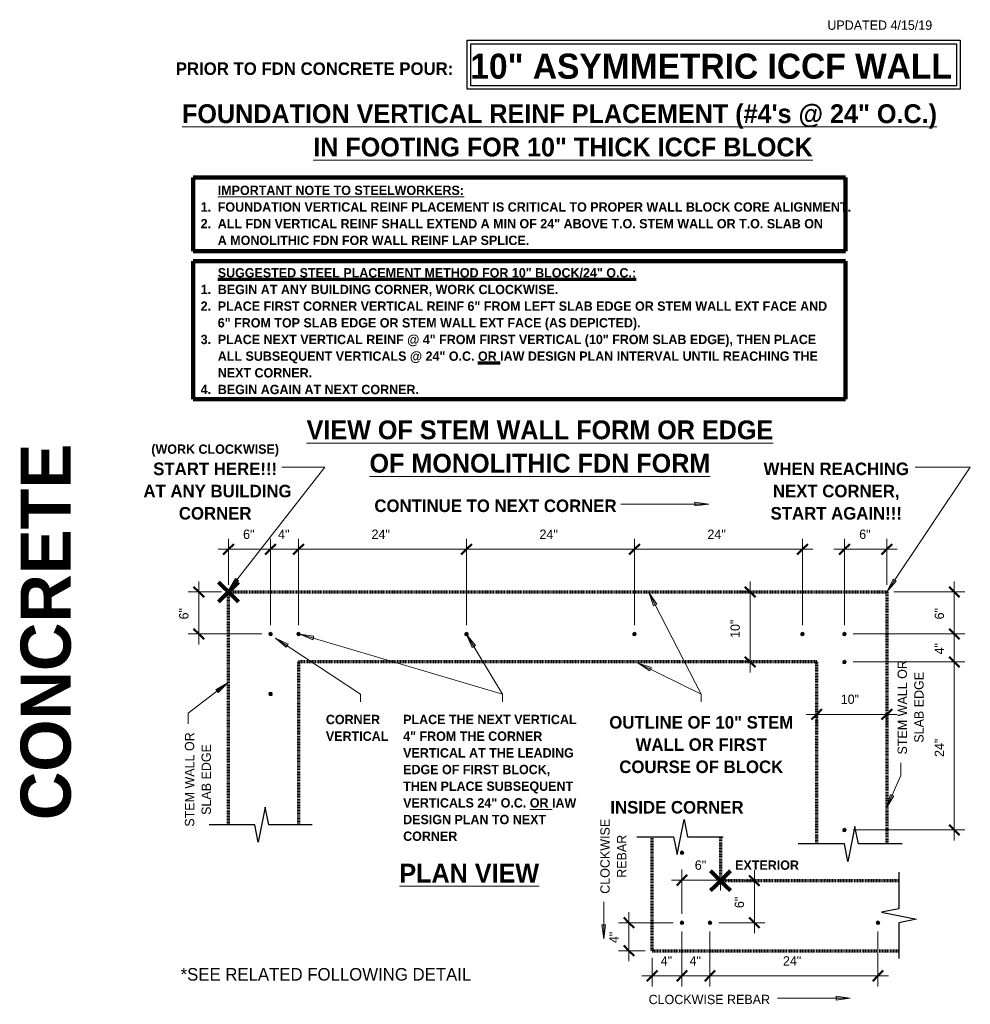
# Model space of a CAD drawing. Header units: inches. Extents: x 185 to 1314, y -40 to 187.
# Tile 6 of 28: x 473 to 609, y 33 to 173. Entities that reach past the tile are written whole.
import ezdxf

# ---------------------------------------------------------------- set-up
doc = ezdxf.new("R2010")
doc.units = ezdxf.units.IN
doc.header["$MEASUREMENT"] = 0
doc.linetypes.add('Hidden 1_8_', pattern=[0.1875, 0.125, -0.0625])
doc.layers.add('A-ANNO-DIMS', color=1, linetype='Continuous')
for name, color, linetype, lineweight in [('A-ANNO-DIMS-16', 1, 'Continuous', 9), ('A-ANNO-TEXT', 2, 'Continuous', 9), ('A-DETL', 5, 'Continuous', 9), ('A-DETL-GENF', 3, 'Continuous', 9)]:
    doc.layers.add(name, color=color, linetype=linetype, lineweight=lineweight)
doc.dimstyles.new('Linear_-_3_32__SBT_INCH_INCREM', dxfattribs={"dimscale": 12, "dimtxt": 0.125, "dimasz": 0.18, "dimexe": 0.125, "dimexo": 0.005208, "dimgap": 0.083333, "dimtad": 1, "dimtoh": 1, "dimdec": 0, "dimzin": 1, "dimdsep": 46, "dimlunit": 5, "dimtxsty": 'Standard', "dimtsz": 0.088388, "dimcen": 0.09, "dimdle": 0.125, "dimazin": 0, "dimtfac": 1, "dimtdec": 0, "dimtmove": 0, "dimatfit": 3, "dimfxl": 0, "dimtvp": 1, "dimtolj": 1, "dimtzin": 0, "dimarcsym": 0})

# ---------------------------------------------------------------- blocks, each defined once
blk = doc.blocks.new('Reinf Bar Secti__ O_C_ _a_0')
at = {"layer": 'A-DETL-GENF'}
h = blk.add_hatch(color=256, dxfattribs=at)
edge = h.paths.add_edge_path(flags=0)
edge.add_arc((0, 0), 0.25, 180, 360)
edge.add_arc((0, 0), 0.25, 360, 540)
for start, end in [(360, 180), (180, 360)]:
    blk.add_arc((0, 0), 0.25, start, end, dxfattribs=at)
blk = doc.blocks.new('Break Line2 - B__ O_C_ _a_0')
at = {"layer": 'A-DETL-GENF', "lineweight": 30}
for p, q in [((0.5, 2.5), (-0.5, -2.5)), ((1, 0), (0.5, 2.5)), ((-1, 0), (-7.59, 0)), ((-0.5, -2.5), (-1, 0)), ((7.24, 0), (1, 0))]:
    blk.add_line(p, q, dxfattribs=at)
blk = doc.blocks.new('Break Line2 - B__ O_C_ _a_1')
at = {"layer": 'A-DETL-GENF', "lineweight": 30}
for p, q in [((0.5, 2.5), (-0.5, -2.5)), ((1, 0), (0.5, 2.5)), ((-1, 0), (-7.52, 0)), ((-0.5, -2.5), (-1, 0)), ((7.19, 0), (1, 0))]:
    blk.add_line(p, q, dxfattribs=at)
blk = doc.blocks.new('Break Line2 - B__ O_C_ _a_2')
at = {"layer": 'A-DETL-GENF', "lineweight": 30}
for p, q in [((0.5, 2.5), (-0.5, -2.5)), ((1, 0), (0.5, 2.5)), ((-1, 0), (-6.09, 0)), ((-0.5, -2.5), (-1, 0)), ((6.24, 0), (1, 0))]:
    blk.add_line(p, q, dxfattribs=at)
blk = doc.blocks.new('DIMBLOCK25-FDN __ O_C_ _a_0')
at = {"layer": 'A-ANNO-DIMS-16'}
for p, q in [((502.88, 92.62), (502.88, 99.22)), ((508.88, 86.87), (508.88, 99.22)), ((501.38, 97.72), (510.38, 97.72)), ((502.88, 97.72), (502.88, 92.62)), ((508.88, 97.72), (508.88, 86.87))]:
    blk.add_line(p, q, dxfattribs=at)
at = {"layer": 'A-ANNO-DIMS-16', "lineweight": 50}
for p, q in [((502.88, 97.72), (503.63, 98.47)), ((508.88, 97.72), (509.63, 98.47)), ((502.88, 97.72), (502.13, 96.97)), ((508.88, 97.72), (508.13, 96.97))]:
    blk.add_line(p, q, dxfattribs=at)
at = {"layer": 'A-ANNO-DIMS-16', "color": 0, "insert": (504.96, 100.53), "char_height": 1.3341, "width": 2.2, "attachment_point": 1, "line_spacing_factor": 1.070803}
blk.add_mtext('\\fStylus BT|b0|i0|c0|p34|;6"', dxfattribs=at)
blk = doc.blocks.new('DIMBLOCK26-FDN __ O_C_ _a_0')
at = {"layer": 'A-ANNO-DIMS-16'}
for p, q in [((508.88, 86.87), (508.88, 99.22)), ((512.88, 86.87), (512.88, 99.22)), ((508.88, 97.72), (514.38, 97.72)), ((508.88, 97.72), (508.88, 86.87)), ((512.88, 97.72), (512.88, 86.87))]:
    blk.add_line(p, q, dxfattribs=at)
at = {"layer": 'A-ANNO-DIMS-16', "lineweight": 50}
for p, q in [((508.88, 97.72), (509.63, 98.47)), ((512.88, 97.72), (513.63, 98.47)), ((508.88, 97.72), (508.13, 96.97)), ((512.88, 97.72), (512.13, 96.97))]:
    blk.add_line(p, q, dxfattribs=at)
at = {"layer": 'A-ANNO-DIMS-16', "color": 0, "insert": (509.96, 100.53), "char_height": 1.3341, "width": 2.2, "attachment_point": 1, "line_spacing_factor": 1.070803}
blk.add_mtext('\\fStylus BT|b0|i0|c0|p34|;4"', dxfattribs=at)
blk = doc.blocks.new('DIMBLOCK27-FDN __ O_C_ _a_0')
at = {"layer": 'A-ANNO-DIMS-16'}
for p, q in [((512.88, 86.87), (512.88, 99.22)), ((536.88, 86.87), (536.88, 99.22)), ((512.88, 97.72), (538.38, 97.72)), ((512.88, 97.72), (512.88, 86.87)), ((536.88, 97.72), (536.88, 86.87))]:
    blk.add_line(p, q, dxfattribs=at)
at = {"layer": 'A-ANNO-DIMS-16', "lineweight": 50}
for p, q in [((512.88, 97.72), (513.63, 98.47)), ((536.88, 97.72), (537.63, 98.47)), ((512.88, 97.72), (512.13, 96.97)), ((536.88, 97.72), (536.13, 96.97))]:
    blk.add_line(p, q, dxfattribs=at)
at = {"layer": 'A-ANNO-DIMS-16', "color": 0, "insert": (523.31, 100.53), "char_height": 1.3341, "width": 3.7714, "attachment_point": 1, "line_spacing_factor": 1.070803}
blk.add_mtext('\\fStylus BT|b0|i0|c0|p34|;24"', dxfattribs=at)
blk = doc.blocks.new('DIMBLOCK28-FDN __ O_C_ _a_0')
at = {"layer": 'A-ANNO-DIMS-16'}
for p, q in [((536.88, 86.87), (536.88, 99.22)), ((560.88, 86.87), (560.88, 99.22)), ((536.88, 97.72), (562.38, 97.72)), ((536.88, 97.72), (536.88, 86.87)), ((560.88, 97.72), (560.88, 86.87))]:
    blk.add_line(p, q, dxfattribs=at)
at = {"layer": 'A-ANNO-DIMS-16', "lineweight": 50}
for p, q in [((536.88, 97.72), (537.63, 98.47)), ((560.88, 97.72), (561.63, 98.47)), ((536.88, 97.72), (536.13, 96.97)), ((560.88, 97.72), (560.13, 96.97))]:
    blk.add_line(p, q, dxfattribs=at)
at = {"layer": 'A-ANNO-DIMS-16', "color": 0, "insert": (547.31, 100.53), "char_height": 1.3341, "width": 3.7714, "attachment_point": 1, "line_spacing_factor": 1.070803}
blk.add_mtext('\\fStylus BT|b0|i0|c0|p34|;24"', dxfattribs=at)
blk = doc.blocks.new('DIMBLOCK29-FDN __ O_C_ _a_0')
at = {"layer": 'A-ANNO-DIMS-16'}
for p, q in [((560.88, 86.87), (560.88, 99.22)), ((584.88, 86.87), (584.88, 99.22)), ((560.88, 97.72), (586.38, 97.72)), ((560.88, 97.72), (560.88, 86.87)), ((584.88, 97.72), (584.88, 86.87))]:
    blk.add_line(p, q, dxfattribs=at)
at = {"layer": 'A-ANNO-DIMS-16', "lineweight": 50}
for p, q in [((560.88, 97.72), (561.63, 98.47)), ((584.88, 97.72), (585.63, 98.47)), ((560.88, 97.72), (560.13, 96.97)), ((584.88, 97.72), (584.13, 96.97))]:
    blk.add_line(p, q, dxfattribs=at)
at = {"layer": 'A-ANNO-DIMS-16', "color": 0, "insert": (571.31, 100.53), "char_height": 1.3341, "width": 3.7714, "attachment_point": 1, "line_spacing_factor": 1.070803}
blk.add_mtext('\\fStylus BT|b0|i0|c0|p34|;24"', dxfattribs=at)
blk = doc.blocks.new('DIMBLOCK30-FDN __ O_C_ _a_0')
at = {"layer": 'A-ANNO-DIMS-16'}
for p, q in [((606.58, 56.12), (606.58, 83.12)), ((592.13, 81.62), (608.08, 81.62)), ((606.58, 81.62), (592.13, 81.62)), ((592.13, 57.62), (608.08, 57.62)), ((606.58, 57.62), (592.13, 57.62))]:
    blk.add_line(p, q, dxfattribs=at)
at = {"layer": 'A-ANNO-DIMS-16', "lineweight": 50}
for p, q in [((606.58, 81.62), (605.83, 82.37)), ((606.58, 81.62), (607.33, 80.87)), ((606.58, 57.62), (605.83, 58.37)), ((606.58, 57.62), (607.33, 56.87))]:
    blk.add_line(p, q, dxfattribs=at)
at = {"layer": 'A-ANNO-DIMS-16', "color": 0, "insert": (603.77, 68.05), "char_height": 1.3341, "width": 3.7714, "attachment_point": 1, "rotation": 90, "line_spacing_factor": 1.070803}
blk.add_mtext('\\fStylus BT|b0|i0|c0|p34|;24"', dxfattribs=at)
blk = doc.blocks.new('DIMBLOCK31-FDN __ O_C_ _a_0')
at = {"layer": 'A-ANNO-DIMS-16', "lineweight": 50}
for p, q in [((606.58, 85.62), (605.83, 86.37)), ((606.58, 85.62), (607.33, 84.87)), ((606.58, 81.62), (605.83, 82.37)), ((606.58, 81.62), (607.33, 80.87))]:
    blk.add_line(p, q, dxfattribs=at)
at = {"layer": 'A-ANNO-DIMS-16'}
for p, q in [((606.58, 81.62), (606.58, 87.12)), ((592.13, 85.62), (608.08, 85.62)), ((606.58, 85.62), (592.13, 85.62)), ((592.13, 81.62), (608.08, 81.62)), ((606.58, 81.62), (592.13, 81.62))]:
    blk.add_line(p, q, dxfattribs=at)
at = {"layer": 'A-ANNO-DIMS-16', "color": 0, "insert": (603.77, 82.7), "char_height": 1.3341, "width": 2.2, "attachment_point": 1, "rotation": 90, "line_spacing_factor": 1.070803}
blk.add_mtext('\\fStylus BT|b0|i0|c0|p34|;4"', dxfattribs=at)
blk = doc.blocks.new('DIMBLOCK32-FDN __ O_C_ _a_0')
at = {"layer": 'A-ANNO-DIMS-16'}
for p, q in [((606.58, 85.62), (606.58, 93.12)), ((597.93, 91.62), (608.08, 91.62)), ((606.58, 91.62), (597.93, 91.62)), ((592.13, 85.62), (608.08, 85.62)), ((606.58, 85.62), (592.13, 85.62))]:
    blk.add_line(p, q, dxfattribs=at)
at = {"layer": 'A-ANNO-DIMS-16', "lineweight": 50}
for p, q in [((606.58, 91.62), (605.83, 92.37)), ((606.58, 91.62), (607.33, 90.87)), ((606.58, 85.62), (605.83, 86.37)), ((606.58, 85.62), (607.33, 84.87))]:
    blk.add_line(p, q, dxfattribs=at)
at = {"layer": 'A-ANNO-DIMS-16', "color": 0, "insert": (603.77, 87.7), "char_height": 1.3341, "width": 2.2, "attachment_point": 1, "rotation": 90, "line_spacing_factor": 1.070803}
blk.add_mtext('\\fStylus BT|b0|i0|c0|p34|;6"', dxfattribs=at)
blk = doc.blocks.new('DIMBLOCK33-FDN __ O_C_ _a_0')
at = {"layer": 'A-ANNO-DIMS-16'}
for p, q in [((498.63, 84.12), (498.63, 93.12)), ((501.88, 91.62), (497.13, 91.62)), ((498.63, 91.62), (501.88, 91.62)), ((507.63, 85.62), (497.13, 85.62)), ((498.63, 85.62), (507.63, 85.62))]:
    blk.add_line(p, q, dxfattribs=at)
at = {"layer": 'A-ANNO-DIMS-16', "lineweight": 50}
for p, q in [((498.63, 91.62), (497.88, 92.37)), ((498.63, 91.62), (499.38, 90.87)), ((498.63, 85.62), (497.88, 86.37)), ((498.63, 85.62), (499.38, 84.87))]:
    blk.add_line(p, q, dxfattribs=at)
at = {"layer": 'A-ANNO-DIMS-16', "color": 0, "insert": (495.82, 87.7), "char_height": 1.3341, "width": 2.2, "attachment_point": 1, "rotation": 90, "line_spacing_factor": 1.070803}
blk.add_mtext('\\fStylus BT|b0|i0|c0|p34|;6"', dxfattribs=at)
blk = doc.blocks.new('DIMBLOCK34-FDN __ O_C_ _a_0')
at = {"layer": 'A-ANNO-DIMS-16', "lineweight": 50}
for p, q in [((586.92, 74.14), (587.67, 74.89)), ((596.93, 74.14), (597.68, 74.89)), ((586.92, 74.14), (586.17, 73.39)), ((596.93, 74.14), (596.18, 73.39))]:
    blk.add_line(p, q, dxfattribs=at)
at = {"layer": 'A-ANNO-DIMS-16'}
for p, q in [((585.42, 74.14), (598.43, 74.14)), ((586.92, 74.21), (586.92, 72.64)), ((586.92, 74.14), (586.92, 74.21)), ((596.93, 74.21), (596.93, 72.64)), ((596.93, 74.14), (596.93, 74.21))]:
    blk.add_line(p, q, dxfattribs=at)
at = {"layer": 'A-ANNO-DIMS-16', "color": 0, "insert": (590.35, 76.96), "char_height": 1.3341, "width": 3.7714, "attachment_point": 1, "line_spacing_factor": 1.070803}
blk.add_mtext('\\fStylus BT|b0|i0|c0|p34|;10"', dxfattribs=at)
blk = doc.blocks.new('DIMBLOCK35-FDN __ O_C_ _a_0')
at = {"layer": 'A-ANNO-DIMS-16'}
for p, q in [((590.88, 86.87), (590.88, 99.22)), ((596.93, 92.62), (596.93, 99.22)), ((589.38, 97.72), (598.43, 97.72)), ((590.88, 97.72), (590.88, 86.87)), ((596.93, 97.72), (596.93, 92.62))]:
    blk.add_line(p, q, dxfattribs=at)
at = {"layer": 'A-ANNO-DIMS-16', "lineweight": 50}
for p, q in [((590.88, 97.72), (591.63, 98.47)), ((596.93, 97.72), (597.68, 98.47)), ((590.88, 97.72), (590.13, 96.97)), ((596.93, 97.72), (596.18, 96.97))]:
    blk.add_line(p, q, dxfattribs=at)
at = {"layer": 'A-ANNO-DIMS-16', "color": 0, "insert": (592.99, 100.53), "char_height": 1.3341, "width": 2.2, "attachment_point": 1, "line_spacing_factor": 1.070803}
blk.add_mtext('\\fStylus BT|b0|i0|c0|p34|;6"', dxfattribs=at)
blk = doc.blocks.new('DIMBLOCK36-FDN __ O_C_ _a_0')
at = {"layer": 'A-ANNO-DIMS-16'}
for p, q in [((577.41, 93.12), (577.41, 80.12)), ((577.47, 91.62), (575.91, 91.62)), ((577.41, 91.62), (577.47, 91.62)), ((577.47, 81.62), (575.91, 81.62)), ((577.41, 81.62), (577.47, 81.62))]:
    blk.add_line(p, q, dxfattribs=at)
at = {"layer": 'A-ANNO-DIMS-16', "lineweight": 50}
for p, q in [((577.41, 91.62), (576.66, 92.37)), ((577.41, 91.62), (578.16, 90.87)), ((577.41, 81.62), (576.66, 82.37)), ((577.41, 81.62), (578.16, 80.87))]:
    blk.add_line(p, q, dxfattribs=at)
at = {"layer": 'A-ANNO-DIMS-16', "color": 0, "insert": (574.6, 85.05), "char_height": 1.3341, "width": 3.7714, "attachment_point": 1, "rotation": 90, "line_spacing_factor": 1.070803}
blk.add_mtext('\\fStylus BT|b0|i0|c0|p34|;10"', dxfattribs=at)
blk = doc.blocks.new('DIMBLOCK37-FDN __ O_C_ _a_0')
at = {"layer": 'A-ANNO-DIMS-16', "lineweight": 50}
for p, q in [((578.01, 50.37), (577.26, 51.12)), ((578.01, 50.37), (578.76, 49.62)), ((578.01, 44.37), (577.26, 45.12)), ((578.01, 44.37), (578.76, 43.62))]:
    blk.add_line(p, q, dxfattribs=at)
at = {"layer": 'A-ANNO-DIMS-16'}
for p, q in [((578.01, 51.87), (578.01, 42.87)), ((578.07, 50.37), (576.51, 50.37)), ((578.01, 50.37), (578.07, 50.37)), ((572.92, 44.37), (579.51, 44.37)), ((578.01, 44.37), (572.92, 44.37))]:
    blk.add_line(p, q, dxfattribs=at)
at = {"layer": 'A-ANNO-DIMS-16', "color": 0, "insert": (575.2, 46.46), "char_height": 1.3341, "width": 2.2, "attachment_point": 1, "rotation": 90, "line_spacing_factor": 1.070803}
blk.add_mtext('\\fStylus BT|b0|i0|c0|p34|;6"', dxfattribs=at)
blk = doc.blocks.new('DIMBLOCK38-FDN __ O_C_ _a_0')
at = {"layer": 'A-ANNO-DIMS-16'}
for p, q in [((567.67, 45.62), (567.67, 51.96)), ((566.17, 50.46), (574.67, 50.46)), ((567.67, 50.46), (567.67, 45.62)), ((573.17, 50.52), (573.17, 48.96)), ((573.17, 50.46), (573.17, 50.52))]:
    blk.add_line(p, q, dxfattribs=at)
at = {"layer": 'A-ANNO-DIMS-16', "lineweight": 50}
for p, q in [((567.67, 50.46), (568.42, 51.21)), ((573.17, 50.46), (573.92, 51.21)), ((567.67, 50.46), (566.92, 49.71)), ((573.17, 50.46), (572.42, 49.71))]:
    blk.add_line(p, q, dxfattribs=at)
at = {"layer": 'A-ANNO-DIMS-16', "color": 0, "insert": (569.5, 53.27), "char_height": 1.3341, "width": 2.2, "attachment_point": 1, "line_spacing_factor": 1.070803}
blk.add_mtext('\\fStylus BT|b0|i0|c0|p34|;6"', dxfattribs=at)
blk = doc.blocks.new('DIMBLOCK39-FDN __ O_C_ _a_0')
at = {"layer": 'A-ANNO-DIMS-16'}
for p, q in [((567.67, 43.12), (567.67, 35.28)), ((567.67, 36.78), (567.67, 43.12)), ((563.42, 39.37), (563.42, 35.28)), ((563.42, 36.78), (563.42, 39.37)), ((561.92, 36.78), (569.17, 36.78))]:
    blk.add_line(p, q, dxfattribs=at)
at = {"layer": 'A-ANNO-DIMS-16', "lineweight": 50}
for p, q in [((563.42, 36.78), (562.67, 36.03)), ((563.42, 36.78), (564.17, 37.53)), ((567.67, 36.78), (566.92, 36.03)), ((567.67, 36.78), (568.42, 37.53))]:
    blk.add_line(p, q, dxfattribs=at)
at = {"layer": 'A-ANNO-DIMS-16', "color": 0, "insert": (564.63, 39.59), "char_height": 1.3341, "width": 2.2, "attachment_point": 1, "line_spacing_factor": 1.070803}
blk.add_mtext('\\fStylus BT|b0|i0|c0|p34|;4"', dxfattribs=at)
blk = doc.blocks.new('DIMBLOCK40-FDN __ O_C_ _a_0')
at = {"layer": 'A-ANNO-DIMS-16'}
for p, q in [((567.67, 43.12), (567.67, 35.28)), ((567.67, 36.78), (567.67, 43.12)), ((571.67, 43.12), (571.67, 35.28)), ((571.67, 36.78), (571.67, 43.12)), ((567.67, 36.78), (573.17, 36.78))]:
    blk.add_line(p, q, dxfattribs=at)
at = {"layer": 'A-ANNO-DIMS-16', "lineweight": 50}
for p, q in [((567.67, 36.78), (566.92, 36.03)), ((567.67, 36.78), (568.42, 37.53)), ((571.67, 36.78), (570.92, 36.03)), ((571.67, 36.78), (572.42, 37.53))]:
    blk.add_line(p, q, dxfattribs=at)
at = {"layer": 'A-ANNO-DIMS-16', "color": 0, "insert": (568.75, 39.59), "char_height": 1.3341, "width": 2.2, "attachment_point": 1, "line_spacing_factor": 1.070803}
blk.add_mtext('\\fStylus BT|b0|i0|c0|p34|;4"', dxfattribs=at)
blk = doc.blocks.new('DIMBLOCK41-FDN __ O_C_ _a_0')
at = {"layer": 'A-ANNO-DIMS-16'}
for p, q in [((571.67, 43.12), (571.67, 35.28)), ((571.67, 36.78), (571.67, 43.12)), ((595.67, 43.12), (595.67, 35.28)), ((595.67, 36.78), (595.67, 43.12)), ((571.67, 36.78), (597.17, 36.78))]:
    blk.add_line(p, q, dxfattribs=at)
at = {"layer": 'A-ANNO-DIMS-16', "lineweight": 50}
for p, q in [((571.67, 36.78), (570.92, 36.03)), ((571.67, 36.78), (572.42, 37.53)), ((595.67, 36.78), (594.92, 36.03)), ((595.67, 36.78), (596.42, 37.53))]:
    blk.add_line(p, q, dxfattribs=at)
at = {"layer": 'A-ANNO-DIMS-16', "color": 0, "insert": (582.1, 39.59), "char_height": 1.3341, "width": 3.7714, "attachment_point": 1, "line_spacing_factor": 1.070803}
blk.add_mtext('\\fStylus BT|b0|i0|c0|p34|;24"', dxfattribs=at)
blk = doc.blocks.new('DIMBLOCK42-FDN __ O_C_ _a_0')
at = {"layer": 'A-ANNO-DIMS-16', "lineweight": 50}
for p, q in [((560.09, 44.37), (559.34, 45.12)), ((560.09, 44.37), (560.84, 43.62)), ((560.09, 40.37), (559.34, 41.12)), ((560.09, 40.37), (560.84, 39.62))]:
    blk.add_line(p, q, dxfattribs=at)
at = {"layer": 'A-ANNO-DIMS-16'}
for p, q in [((560.09, 38.87), (560.09, 45.87)), ((566.42, 44.37), (558.59, 44.37)), ((560.09, 44.37), (566.42, 44.37)), ((562.42, 40.37), (558.59, 40.37)), ((560.09, 40.37), (562.42, 40.37))]:
    blk.add_line(p, q, dxfattribs=at)
at = {"layer": 'A-ANNO-DIMS-16', "color": 0, "insert": (557.28, 41.46), "char_height": 1.3341, "width": 2.2, "attachment_point": 1, "rotation": 90, "line_spacing_factor": 1.070803}
blk.add_mtext('\\fStylus BT|b0|i0|c0|p34|;4"', dxfattribs=at)

msp = doc.modelspace()

# ---------------------------------------------------------------- hatches: boundary and pattern name
at = {"layer": 'A-ANNO-TEXT'}
for points in [[(569.49893349, 104.44035583), (569.49893349, 103.91374584), (571.49893349, 104.17705083)], [(504.29979227, 93.23364972), (503.88461197, 93.55759941), (502.86188104, 91.81882083)], [(598.27303607, 93.17357402), (597.83559222, 93.46676501), (596.94081081, 91.65881155)], [(563.62185605, 89.62790739), (564.08990253, 89.86925895), (562.93925574, 91.52616616)], [(511.11924704, 83.71957531), (511.40976476, 84.1587991), (509.59638794, 85.04253778)], [(514.89958659, 84.78228884), (515.04937687, 85.2871462), (513.05709555, 85.6036026)], [(537.69744295, 83.70356459), (538.14917293, 83.97422694), (536.89536562, 85.5545107)], [(563.06361817, 80.34909602), (563.29658168, 80.82137357), (561.38644784, 81.47000155)], [(501.0766956, 77.68125326), (501.39823256, 77.26420163), (502.82137491, 78.69388529)], [(597.96082793, 62.49801665), (597.47947535, 62.71159983), (596.90898898, 60.77669032)], [(556.74733981, 44.05080079), (556.22072982, 44.05080079), (556.48403482, 42.05080079)], [(589.70851813, 33.8612309), (589.70851813, 33.33462091), (591.70851813, 33.5979259)]]:
    msp.add_hatch(color=7, dxfattribs=at).paths.add_polyline_path(points, flags=0)

# ---------------------------------------------------------------- linework, layer by layer
at = {"layer": 'A-ANNO-TEXT', "color": 7}
for p, q in [((502.86188104, 91.81882083), (516.62083918, 109.45257269)), ((514.34512459, 109.45257269), (510.48718849, 109.45257269)), ((516.62083918, 109.45257269), (514.34512459, 109.45257269)), ((596.94081081, 91.65881155), (608.86684528, 109.45257269)), ((603.80450197, 109.45257269), (601.00049546, 109.45257269)), ((608.86684528, 109.45257269), (603.80450197, 109.45257269)), ((571.49893349, 104.17705083), (558.918647, 104.17705083)), ((569.49893349, 104.44035583), (569.49893349, 103.91374584)), ((571.49893349, 104.17705083), (569.49893349, 104.44035583)), ((569.49893349, 103.91374584), (571.49893349, 104.17705083)), ((503.88461197, 93.55759941), (502.86188104, 91.81882083)), ((502.86188104, 91.81882083), (504.29979227, 93.23364972)), ((504.29979227, 93.23364972), (503.88461197, 93.55759941)), ((597.83559222, 93.46676501), (596.94081081, 91.65881155)), ((596.94081081, 91.65881155), (598.27303607, 93.17357402)), ((598.27303607, 93.17357402), (597.83559222, 93.46676501)), ((564.08990253, 89.86925895), (562.93925574, 91.52616616)), ((562.93925574, 91.52616616), (563.62185605, 89.62790739)), ((562.93925574, 91.52616616), (570.42345958, 77.01225436)), ((563.62185605, 89.62790739), (564.08990253, 89.86925895)), ((511.40976476, 84.1587991), (509.59638794, 85.04253778)), ((509.59638794, 85.04253778), (511.11924704, 83.71957531)), ((509.59638794, 85.04253778), (521.73709851, 77.01225436)), ((515.04937687, 85.2871462), (513.05709555, 85.6036026)), ((513.05709555, 85.6036026), (514.89958659, 84.78228884)), ((513.05709555, 85.6036026), (542.01361603, 77.01225436)), ((514.89958659, 84.78228884), (515.04937687, 85.2871462)), ((538.14917293, 83.97422694), (536.89536562, 85.5545107)), ((536.89536562, 85.5545107), (537.69744295, 83.70356459)), ((536.89536562, 85.5545107), (542.01361603, 77.01225436)), ((511.11924704, 83.71957531), (511.40976476, 84.1587991)), ((537.69744295, 83.70356459), (538.14917293, 83.97422694)), ((563.29658168, 80.82137357), (561.38644784, 81.47000155)), ((561.38644784, 81.47000155), (563.06361817, 80.34909602)), ((561.38644784, 81.47000155), (570.42345958, 77.01225436)), ((563.06361817, 80.34909602), (563.29658168, 80.82137357)), ((502.82137491, 78.69388529), (497.120553, 74.29868624)), ((502.82137491, 78.69388529), (501.0766956, 77.68125326)), ((501.0766956, 77.68125326), (501.39823256, 77.26420163)), ((501.39823256, 77.26420163), (502.82137491, 78.69388529)), ((521.73709851, 77.01225436), (521.73709851, 75.92085452)), ((542.01361603, 77.01225436), (542.01361603, 75.92085452)), ((542.01361603, 77.01225436), (542.01361603, 75.92085452)), ((570.42345958, 77.01225436), (570.42345958, 75.92085452)), ((570.42345958, 77.01225436), (570.42345958, 75.92085452)), ((497.120553, 74.29868624), (497.120553, 72.78661086)), ((598.95435823, 65.38634062), (598.95435823, 67.18883328)), ((596.90898898, 60.77669032), (598.95435823, 65.38634062)), ((597.47947535, 62.71159983), (596.90898898, 60.77669032)), ((596.90898898, 60.77669032), (597.96082793, 62.49801665)), ((597.96082793, 62.49801665), (597.47947535, 62.71159983)), ((556.48403482, 42.05080079), (556.48403482, 47.35849833)), ((556.74733981, 44.05080079), (556.22072982, 44.05080079)), ((556.22072982, 44.05080079), (556.48403482, 42.05080079)), ((556.48403482, 42.05080079), (556.74733981, 44.05080079)), ((589.70851813, 33.8612309), (589.70851813, 33.33462091)), ((591.70851813, 33.5979259), (589.70851813, 33.8612309)), ((583.01885438, 33.5979259), (581.32891932, 33.5979259)), ((591.70851813, 33.5979259), (583.01885438, 33.5979259)), ((589.70851813, 33.33462091), (591.70851813, 33.5979259))]:
    msp.add_line(p, q, dxfattribs=at)
at = {"layer": 'A-DETL', "lineweight": 30}
for p, q in [((536.99738222, 170.42820642), (607.40648302, 170.42820642)), ((536.99738222, 163.42820642), (536.99738222, 170.42820642)), ((607.40648302, 170.42820642), (607.40648302, 163.42820642)), ((537.49738222, 169.92820642), (606.90648302, 169.92820642)), ((537.49738222, 163.92820642), (537.49738222, 169.92820642)), ((606.90648302, 169.92820642), (606.90648302, 163.92820642)), ((607.40648302, 163.42820642), (536.99738222, 163.42820642)), ((606.90648302, 163.92820642), (537.49738222, 163.92820642))]:
    msp.add_line(p, q, dxfattribs=at)
at = {"layer": 'A-DETL', "lineweight": 90}
for p, q in [((497.84677262, 140.30951695), (497.84677262, 150.80951695)), ((497.84677262, 150.80951695), (591.05279956, 150.80951695)), ((591.05279956, 150.80951695), (591.05279956, 140.30951695)), ((591.05279956, 140.30951695), (497.84677262, 140.30951695)), ((497.84677262, 119.14506746), (497.84677262, 138.89506746)), ((497.84677262, 138.89506746), (591.05279956, 138.89506746)), ((591.05279956, 138.89506746), (591.05279956, 119.14506746)), ((591.05279956, 119.14506746), (497.84677262, 119.14506746)), ((501.46557613, 93.03249399), (502.17268291, 92.32538721)), ((503.58689647, 92.32538721), (504.29400325, 93.03249399)), ((502.87978969, 91.61828043), (502.17268291, 92.32538721)), ((502.87978969, 91.61828043), (502.17268291, 90.91117365)), ((502.87978969, 91.61828043), (503.58689647, 92.32538721)), ((502.87978969, 91.61828043), (503.58689647, 90.91117365)), ((502.17268291, 90.91117365), (501.46557613, 90.20406686)), ((504.29400325, 90.20406686), (503.58689647, 90.91117365)), ((571.75644269, 51.7870966), (572.46354947, 51.07998982)), ((573.17065625, 50.37288304), (572.46354947, 51.07998982)), ((573.17065625, 50.37288304), (573.87776304, 51.07998982)), ((573.87776304, 51.07998982), (574.58486982, 51.7870966)), ((572.46354947, 49.66577626), (571.75644269, 48.95866948)), ((573.17065625, 50.37288304), (572.46354947, 49.66577626)), ((573.17065625, 50.37288304), (573.87776304, 49.66577626)), ((574.58486982, 48.95866948), (573.87776304, 49.66577626))]:
    msp.add_line(p, q, dxfattribs=at)
at = {"layer": 'A-DETL', "linetype": 'Hidden 1_8_', "lineweight": 70}
for p, q in [((502.87978969, 91.61828043), (596.92657257, 91.61828043)), ((502.87978969, 58.36828043), (502.87978969, 91.61828043)), ((596.92657257, 91.61828043), (596.92657257, 55.61828043)), ((586.92459414, 81.61828043), (512.87978969, 81.61828043)), ((512.87978969, 81.61828043), (512.87978969, 58.36828043)), ((586.92459414, 55.61828043), (586.92459414, 81.61828043)), ((563.42065625, 40.37288304), (563.42065625, 56.62288304)), ((573.17065625, 56.62288304), (573.17065625, 50.37288304)), ((598.67263469, 50.37288304), (573.17065625, 50.37288304)), ((563.42065625, 40.37288304), (598.67263469, 40.37288304))]:
    msp.add_line(p, q, dxfattribs=at)

# ---------------------------------------------------------------- block references
at = {"layer": 'A-DETL-GENF'}
for name, p, rotation in [('Reinf Bar Secti__ O_C_ _a_0', (508.87978969, 85.61828043), 180), ('Reinf Bar Secti__ O_C_ _a_0', (512.87978969, 85.61828043), 180), ('Reinf Bar Secti__ O_C_ _a_0', (536.87978969, 85.61828043), 180), ('Reinf Bar Secti__ O_C_ _a_0', (560.87978969, 85.61828043), 180), ('Reinf Bar Secti__ O_C_ _a_0', (584.87978969, 85.61828043), 180), ('Reinf Bar Secti__ O_C_ _a_0', (590.87978969, 85.61828043), 180), ('Reinf Bar Secti__ O_C_ _a_0', (590.87978969, 81.61828043), 180), ('Reinf Bar Secti__ O_C_ _a_0', (508.87978969, 77.07052897), 180), ('Break Line2 - B__ O_C_ _a_2', (567.46784539, 56.62288304), 180), ('Reinf Bar Secti__ O_C_ _a_0', (590.87978969, 57.61828043), 180), ('Reinf Bar Secti__ O_C_ _a_0', (567.67065625, 54.37288304), 180), ('Break Line2 - B__ O_C_ _a_2', (598.67263469, 45.37288304), 90.00000000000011), ('Reinf Bar Secti__ O_C_ _a_0', (567.67065625, 44.37288304), 180), ('Reinf Bar Secti__ O_C_ _a_0', (571.67065625, 44.37288304), 180), ('Reinf Bar Secti__ O_C_ _a_0', (595.67065625, 44.37288304), 180)]:
    msp.add_blockref(name, p, dxfattribs=dict(at, rotation=rotation))
for name, p in [('Break Line2 - B__ O_C_ _a_1', (507.62978969, 58.36828043)), ('Break Line2 - B__ O_C_ _a_0', (591.87978969, 55.61828043))]:
    msp.add_blockref(name, p, dxfattribs=at)

# ---------------------------------------------------------------- texts
at = {"layer": 'A-ANNO-TEXT', "color": 7}
for s, insert, char_height, width, attachment_point, line_spacing_factor in [('\\fStylus BT|b0|i0|c0|p34|;UPDATED 4/15/19', (588.4441214, 173.25338751), 1.3341121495, 19.422, 1, 1.070803), ('\\fStylus BT|b1|i0|c0|p34|;10" ASYMMETRIC ICCF WALL', (537.42345958, 168.51508396), 3.5825545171, 82.272, 1, 1.063354), ('\\fStylus BT|b1|i0|c0|p34|;PRIOR TO FDN CONCRETE POUR:', (495.33972024, 167.26628962), 1.7912772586, 47.424, 1, 1.063354), ('\\fStylus BT|b1|i0|c0|p34|;\\LFOUNDATION VERTICAL REINF PLACEMENT (#4\'s @ 24" O.C.)\\l\\P\\L IN FOOTING FOR 10" THICK ICCF BLOCK', (550.16781307, 161.28232811), 2.6869158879, 130.68, 2, 1.063354), ('\\fStylus BT|b1|i0|c0|p34|;\\LIMPORTANT NOTE TO STEELWORKERS:\\fStylus BT|b0|i0|c0|p34|;\\l\\P\\fStylus BT|b1|i0|c0|p34|;FOUNDATION VERTICAL REINF PLACEMENT IS CRITICAL TO PROPER WALL BLOCK CORE ALIGNMENT.\\fStylus BT|b0|i0|c0|p34|;\\P\\fStylus BT|b1|i0|c0|p34|;ALL FDN VERTICAL REINF SHALL EXTEND A MIN OF 24" ABOVE T.O. STEM WALL OR T.O. SLAB ON\\fStylus BT|b0|i0|c0|p34|;\\P\\fStylus BT|b1|i0|c0|p34|;A MONOLITHIC FDN FOR WALL REINF LAP SPLICE.\\fStylus BT|b0|i0|c0|p34|;\\P', (501.33972024, 149.65957773), 1.33411214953, 106.614, 1, 1.070803), ('\\fStylus BT|b0|i0|c0|p34|;\\P\\fStylus BT|b1|i0|c0|p34|;1.\\fStylus BT|b0|i0|c0|p34|;\\P\\fStylus BT|b1|i0|c0|p34|;2.\\fStylus BT|b0|i0|c0|p34|;\\P', (498.89617813, 149.65957773), 1.3341121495, 2.358, 1, 1.070803), ('\\fStylus BT|b1|i0|c0|p34|;\\LVIEW OF STEM WALL FORM OR EDGE\\l\\P\\LOF MONOLITHIC FDN FORM', (547.3691932, 116.11855119), 2.6869158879, 79.812, 2, 1.063354), ('\\fStylus BT|b1|i0|c0|p34|;(WORK CLOCKWISE)', (500.96718849, 112.68828251), 1.3341121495, 21.42, 2, 1.070803), ('\\fStylus BT|b1|i0|c0|p34|;START HERE!!!\\P AT ANY BUILDING\\PCORNER', (500.96718849, 110.10416741), 1.7912772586, 25.704, 2, 1.063354), ('\\fStylus BT|b1|i0|c0|p34|;WHEN REACHING\\PNEXT CORNER,\\PSTART AGAIN!!!', (589.71049546, 110.10416741), 1.7912772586, 24.024, 2, 1.063354), ('\\fStylus BT|b1|i0|c0|p34|;CONTINUE TO NEXT CORNER', (523.718647, 104.82864555), 1.7912772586, 40.704, 1, 1.063354), ('\\fStylus BT|b1|i0|c0|p34|;CORNER\\fStylus BT|b0|i0|c0|p34|;\\P\\fStylus BT|b1|i0|c0|p34|;VERTICAL', (516.79144898, 74.07020477), 1.3341121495, 10.08, 1, 1.070803), ('\\fStylus BT|b1|i0|c0|p34|;PLACE THE NEXT VERTICAL\\fStylus BT|b0|i0|c0|p34|;\\P\\fStylus BT|b1|i0|c0|p34|;4" FROM THE CORNER\\fStylus BT|b0|i0|c0|p34|;\\P\\fStylus BT|b1|i0|c0|p34|;VERTICAL AT THE LEADING\\fStylus BT|b0|i0|c0|p34|;\\P\\fStylus BT|b1|i0|c0|p34|;EDGE OF FIRST BLOCK,\\fStylus BT|b0|i0|c0|p34|;\\P\\fStylus BT|b1|i0|c0|p34|;THEN PLACE SUBSEQUENT\\fStylus BT|b0|i0|c0|p34|;\\P\\fStylus BT|b1|i0|c0|p34|;VERTICALS 24" O.C. \\LOR\\l IAW\\fStylus BT|b0|i0|c0|p34|;\\P\\fStylus BT|b1|i0|c0|p34|;DESIGN PLAN TO NEXT\\fStylus BT|b0|i0|c0|p34|;\\P\\fStylus BT|b1|i0|c0|p34|;CORNER', (527.83047882, 74.07020477), 1.3341121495, 30.708, 1, 1.070803), ('\\fStylus BT|b1|i0|c0|p34|;OUTLINE OF 10" STEM\\PWALL OR FIRST\\PCOURSE OF BLOCK', (570.42345958, 73.89244924), 1.7912772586, 32.16, 2, 1.063354), ('\\fStylus BT|b1|i0|c0|p34|;INSIDE CORNER', (557.43474559, 61.76023176), 1.7912772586, 22.56, 1, 1.063354), ('\\fStylus BT|b1|i0|c0|p34|;\\LPLAN VIEW', (527.28825708, 52.8006741), 2.6869158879, 22.896, 1, 1.063354), ('\\fStylus BT|b1|i0|c0|p34|;EXTERIOR', (575.26607507, 53.26856191), 1.3341121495, 10.206, 1, 1.070803), ('\\fStylus BT|b0|i0|c0|p34|;*SEE RELATED FOLLOWING DETAIL', (516.79144898, 37.89952062), 1.7912772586, 47.712, 2, 1.063354), ('\\fStylus BT|b0|i0|c0|p34|;CLOCKWISE REBAR', (571.57391932, 34.07727615), 1.3341121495, 20.34, 2, 1.070803)]:
    msp.add_mtext(s, dxfattribs=dict(at, insert=insert, char_height=char_height, width=width, attachment_point=attachment_point, line_spacing_factor=line_spacing_factor))
at = {"layer": 'A-ANNO-TEXT', "color": 7, "lineweight": 70, "attachment_point": 1, "line_spacing_factor": 1.070803}
for s, insert, char_height, width in [('\\fStylus BT|b1|i0|c0|p34|;\\LSUGGESTED STEEL PLACEMENT METHOD FOR 10" BLOCK/24" O.C.:\\fStylus BT|b0|i0|c0|p34|;\\l\\P\\fStylus BT|b1|i0|c0|p34|;BEGIN AT ANY BUILDING CORNER, WORK CLOCKWISE.\\fStylus BT|b0|i0|c0|p34|;\\P\\fStylus BT|b1|i0|c0|p34|;PLACE FIRST CORNER VERTICAL REINF 6" FROM LEFT SLAB EDGE OR STEM WALL EXT FACE AND\\fStylus BT|b0|i0|c0|p34|;\\P\\fStylus BT|b1|i0|c0|p34|;6" FROM TOP SLAB EDGE OR STEM WALL EXT FACE (AS DEPICTED).\\fStylus BT|b0|i0|c0|p34|;\\P\\fStylus BT|b1|i0|c0|p34|;PLACE NEXT VERTICAL REINF @ 4" FROM FIRST VERTICAL (10" FROM SLAB EDGE), THEN PLACE\\fStylus BT|b0|i0|c0|p34|;\\P\\fStylus BT|b1|i0|c0|p34|;ALL SUBSEQUENT VERTICALS @ 24" O.C. \\LOR\\l IAW DESIGN PLAN INTERVAL UNTIL REACHING THE\\fStylus BT|b0|i0|c0|p34|;\\P\\fStylus BT|b1|i0|c0|p34|;NEXT CORNER.\\fStylus BT|b0|i0|c0|p34|;\\P\\fStylus BT|b1|i0|c0|p34|;BEGIN AGAIN AT NEXT CORNER.', (501.33972024, 137.87966744), 1.33411214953, 102.87), ('\\fStylus BT|b0|i0|c0|p34|;\\P\\fStylus BT|b1|i0|c0|p34|;1.\\fStylus BT|b0|i0|c0|p34|;\\P\\fStylus BT|b1|i0|c0|p34|;2.\\fStylus BT|b0|i0|c0|p34|;\\P\\P\\fStylus BT|b1|i0|c0|p34|;3.\\fStylus BT|b0|i0|c0|p34|;\\P\\P\\P\\fStylus BT|b1|i0|c0|p34|;4.', (498.89617813, 137.87966744), 1.3341121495, 2.358)]:
    msp.add_mtext(s, dxfattribs=dict(at, insert=insert, char_height=char_height, width=width))
at = {"layer": 'A-ANNO-TEXT', "color": 253, "insert": (473.16395103, 59.03153642), "char_height": 7.1651090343, "width": 61.728, "attachment_point": 1, "rotation": 90, "line_spacing_factor": 1.063354}
msp.add_mtext('\\fStylus BT|b1|i0|c0|p34|;CONCRETE', dxfattribs=at)
at = {"layer": 'A-ANNO-TEXT', "color": 7, "char_height": 1.3341121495, "attachment_point": 2, "rotation": 90, "line_spacing_factor": 1.070803}
for s, insert, width in [('\\fStylus BT|b0|i0|c0|p34|;STEM WALL OR\\PSLAB EDGE', (598.47500799, 75.14383328), 16.02), ('\\fStylus BT|b0|i0|c0|p34|;STEM WALL OR\\PSLAB EDGE', (496.64120276, 64.83161086), 16.02), ('\\fStylus BT|b0|i0|c0|p34|;CLOCKWISE\\PREBAR', (556.00468457, 53.85849833), 12.528)]:
    msp.add_mtext(s, dxfattribs=dict(at, insert=insert, width=width))

# ---------------------------------------------------------------- dimensions: what is measured, and where the dimension line sits
at = {"layer": 'A-ANNO-DIMS', "lineweight": 9}
for base, p1, p2, picture, middle in [((508.87978969, 97.72044023), (502.87978969, 91.61828043), (508.87978969, 85.86828043), 'DIMBLOCK25-FDN __ O_C_ _a_0', (505.87978969, 99.47044023)), ((512.87978969, 97.72044023), (508.87978969, 85.86828043), (512.87978969, 85.86828043), 'DIMBLOCK26-FDN __ O_C_ _a_0', (510.87978969, 99.47044023)), ((536.87978969, 97.72044023), (512.87978969, 85.86828043), (536.87978969, 85.86828043), 'DIMBLOCK27-FDN __ O_C_ _a_0', (524.87978969, 99.47044023)), ((560.87978969, 97.72044023), (536.87978969, 85.86828043), (560.87978969, 85.86828043), 'DIMBLOCK28-FDN __ O_C_ _a_0', (548.87978969, 99.47044023)), ((584.87978969, 97.72044023), (560.87978969, 85.86828043), (584.87978969, 85.86828043), 'DIMBLOCK29-FDN __ O_C_ _a_0', (572.87978969, 99.47044023)), ((596.92657257, 97.72044023), (590.87978969, 85.86828043), (596.92657257, 91.61828043), 'DIMBLOCK35-FDN __ O_C_ _a_0', (593.90318113, 99.47044023)), ((596.92657257, 74.14497283), (586.92459414, 75.20563301), (596.92657257, 75.20563301), 'DIMBLOCK34-FDN __ O_C_ _a_0', (591.92558336, 75.89497283)), ((573.1706562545, 50.456890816), (567.6706562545, 44.6228830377), (573.1706562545, 51.5175509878), 'DIMBLOCK38-FDN __ O_C_ _a_0', (570.4206562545, 52.206890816)), ((567.67065625, 36.78126281), (563.42065625, 40.37288304), (567.67065625, 44.12288304), 'DIMBLOCK39-FDN __ O_C_ _a_0', (565.54565625, 38.53126281)), ((571.67065625, 36.78126281), (567.67065625, 44.12288304), (571.67065625, 44.12288304), 'DIMBLOCK40-FDN __ O_C_ _a_0', (569.67065625, 38.53126281)), ((595.67065625, 36.78126281), (571.67065625, 44.12288304), (595.67065625, 44.12288304), 'DIMBLOCK41-FDN __ O_C_ _a_0', (583.67065625, 38.53126281))]:
    dim = msp.add_linear_dim(base=base, p1=p1, p2=p2, dimstyle='Linear_-_3_32__SBT_INCH_INCREM', dxfattribs=at)
    dim.commit()
    dim.dimension.update_dxf_attribs({"geometry": picture, "text_midpoint": middle})
for base, p1, p2, picture, middle in [((498.63363176, 91.61828043), (508.62978969, 85.61828043), (502.87978969, 91.61828043), 'DIMBLOCK33-FDN __ O_C_ _a_0', (496.88363176, 88.61828043)), ((577.4112073, 81.61828043), (578.47186747, 91.61828043), (578.47186747, 81.61828043), 'DIMBLOCK36-FDN __ O_C_ _a_0', (575.6612073, 86.61828043)), ((606.5760389, 91.61828043), (591.12978969, 85.61828043), (596.92657257, 91.61828043), 'DIMBLOCK32-FDN __ O_C_ _a_0', (604.8260389, 88.61828043)), ((606.5760389, 85.61828043), (591.12978969, 81.61828043), (591.12978969, 85.61828043), 'DIMBLOCK31-FDN __ O_C_ _a_0', (604.8260389, 83.61828043)), ((606.5760389, 81.61828043), (591.12978969, 57.61828043), (591.12978969, 81.61828043), 'DIMBLOCK30-FDN __ O_C_ _a_0', (604.8260389, 69.61828043)), ((578.00799836, 44.37288304), (579.06865853, 50.37288304), (571.92065625, 44.37288304), 'DIMBLOCK37-FDN __ O_C_ _a_0', (576.25799836, 47.37288304)), ((560.08894989, 44.37288304), (563.42065625, 40.37288304), (567.42065625, 44.37288304), 'DIMBLOCK42-FDN __ O_C_ _a_0', (558.33894989, 42.37288304))]:
    dim = msp.add_linear_dim(base=base, p1=p1, p2=p2, angle=90, dimstyle='Linear_-_3_32__SBT_INCH_INCREM', dxfattribs=at)
    dim.commit()
    dim.dimension.update_dxf_attribs({"geometry": picture, "text_midpoint": middle})

doc.saveas('drawing.dxf')
